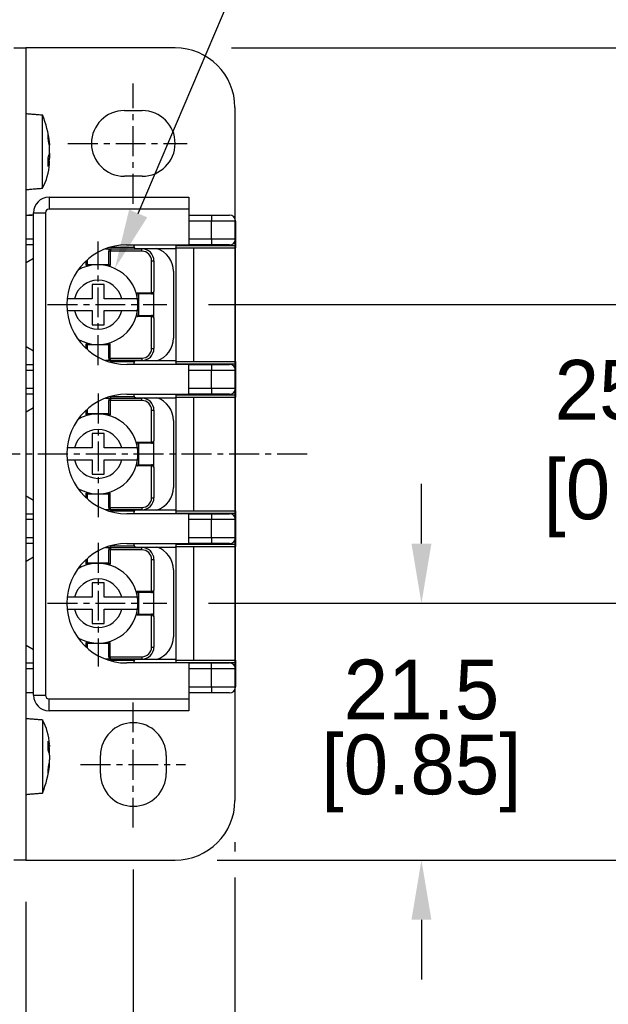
# Model space of a CAD drawing. Header units: inches. Extents: x 0 to 559, y 0 to 432.
# Tile 6 of 8: x 452 to 501, y 306 to 388. Entities that reach past the tile are written whole.
import ezdxf
from ezdxf import colors
from ezdxf.entities.mleader import LeaderData, LeaderLine
from ezdxf.math import Vec2, Vec3

# ---------------------------------------------------------------- set-up
doc = ezdxf.new("R2010")
doc.units = ezdxf.units.IN
doc.header["$LTSCALE"] = 10
doc.header["$MEASUREMENT"] = 0
doc.linetypes.add('CENTER', pattern=[0.4, 0.25, -0.05, 0.05, -0.05])
doc.layers.add('CENTER', color=40, linetype='CENTER')
doc.layers.add('DIMENSIONS', color=140, linetype='Continuous')
doc.dimstyles.get("Standard").update_dxf_attribs({"dimtxt": 5, "dimasz": 5, "dimexe": 2.5, "dimexo": 3.5, "dimgap": 1, "dimtad": 0, "dimtih": 1, "dimtoh": 1, "dimdec": 1, "dimzin": 0, "dimdsep": 46, "dimtxsty": 'Standard', "dimcen": 0, "dimadec": 0, "dimazin": 0, "dimtfac": 1, "dimtdec": 1, "dimtofl": 0, "dimtmove": 0, "dimatfit": 3, "dimfxl": 0, "dimtolj": 1, "dimtzin": 0, "dimarcsym": 0})

# ---------------------------------------------------------------- blocks, each defined once
blk = doc.blocks.new('*D56')
at = {"layer": 'DEFPOINTS', "color": 0}
for p in [(267.029, 318.046), (452.029, 318.046), (452.029, 298.439)]:
    blk.add_point(p, dxfattribs=at)
at = {"layer": 'DIMENSIONS', "color": 0, "lineweight": -2}
for p, q in [((267.029, 314.546), (267.029, 295.939)), ((452.029, 314.546), (452.029, 295.939)), ((272.029, 298.439), (347.695, 298.439)), ((447.029, 298.439), (371.362, 298.439))]:
    blk.add_line(p, q, dxfattribs=at)
at = {"layer": 'DIMENSIONS', "color": 0}
for points in [[(272.029, 299.272), (272.029, 297.606), (267.029, 298.439)], [(447.029, 299.272), (447.029, 297.606), (452.029, 298.439)]]:
    blk.add_solid(points, dxfattribs=at)
at = {"layer": 'DIMENSIONS', "color": 0, "char_height": 5, "attachment_point": 5}
for s, insert in [('\\A1;185.0', (359.529, 301.939)), ('\\A1;[7.28]', (359.529, 294.939))]:
    blk.add_mtext(s, dxfattribs=dict(at, insert=insert))
blk = doc.blocks.new('*D57')
at = {"layer": 'DEFPOINTS', "color": 0}
for p in [(258.029, 320.989), (461.029, 320.766), (461.029, 280.951)]:
    blk.add_point(p, dxfattribs=at)
at = {"layer": 'DIMENSIONS', "color": 0, "lineweight": -2}
for p, q in [((258.029, 317.489), (258.029, 278.451)), ((461.029, 317.266), (461.029, 278.451)), ((263.029, 280.951), (347.695, 280.951)), ((456.029, 280.951), (371.362, 280.951))]:
    blk.add_line(p, q, dxfattribs=at)
at = {"layer": 'DIMENSIONS', "color": 0}
for points in [[(263.029, 281.784), (263.029, 280.117), (258.029, 280.951)], [(456.029, 281.784), (456.029, 280.117), (461.029, 280.951)]]:
    blk.add_solid(points, dxfattribs=at)
at = {"layer": 'DIMENSIONS', "color": 0, "char_height": 5, "attachment_point": 5}
for s, insert in [('\\A1;203.0', (359.529, 284.451)), ('\\A1;[7.99]', (359.529, 277.451))]:
    blk.add_mtext(s, dxfattribs=dict(at, insert=insert))
blk = doc.blocks.new('*D58')
at = {"layer": 'DEFPOINTS', "color": 0}
for p in [(249.529, 323.046), (469.529, 323.046), (469.529, 263.663)]:
    blk.add_point(p, dxfattribs=at)
at = {"layer": 'DIMENSIONS', "color": 0, "lineweight": -2}
for p, q in [((249.529, 319.546), (249.529, 261.163)), ((469.529, 319.546), (469.529, 318.756)), ((469.529, 316.584), (469.529, 261.163)), ((254.529, 263.663), (347.695, 263.663)), ((464.529, 263.663), (371.362, 263.663))]:
    blk.add_line(p, q, dxfattribs=at)
at = {"layer": 'DIMENSIONS', "color": 0}
for points in [[(254.529, 264.497), (254.529, 262.83), (249.529, 263.663)], [(464.529, 264.497), (464.529, 262.83), (469.529, 263.663)]]:
    blk.add_solid(points, dxfattribs=at)
at = {"layer": 'DIMENSIONS', "color": 0, "char_height": 5, "attachment_point": 5}
for s, insert in [('\\A1;220.0', (359.529, 267.163)), ('\\A1;[8.66]', (359.529, 260.163))]:
    blk.add_mtext(s, dxfattribs=dict(at, insert=insert))
blk = doc.blocks.new('*D59')
at = {"layer": 'DEFPOINTS', "color": 0}
for p in [(463.828, 339.546), (464.529, 318.046), (485.129, 318.046)]:
    blk.add_point(p, dxfattribs=at)
at = {"layer": 'DIMENSIONS', "color": 0, "lineweight": -2}
for p, q in [((485.129, 344.546), (485.129, 349.546)), ((467.328, 339.546), (487.629, 339.546)), ((468.029, 318.046), (487.629, 318.046)), ((485.129, 313.046), (485.129, 308.046))]:
    blk.add_line(p, q, dxfattribs=at)
at = {"layer": 'DIMENSIONS', "color": 0}
for points in [[(484.295, 344.546), (485.962, 344.546), (485.129, 339.546)], [(484.295, 313.046), (485.962, 313.046), (485.129, 318.046)]]:
    blk.add_solid(points, dxfattribs=at)
at = {"layer": 'DIMENSIONS', "color": 0, "char_height": 5, "attachment_point": 5}
for s, insert in [('\\A1;21.5', (485.129, 332.296)), ('\\A1;[0.85]', (485.129, 325.296))]:
    blk.add_mtext(s, dxfattribs=dict(at, insert=insert))
blk = doc.blocks.new('*D60')
at = {"layer": 'DEFPOINTS', "color": 0}
for p in [(463.828, 364.546), (502.773, 364.546), (463.828, 339.546)]:
    blk.add_point(p, dxfattribs=at)
at = {"layer": 'DIMENSIONS', "color": 0, "lineweight": -2}
for p, q in [((502.773, 369.546), (502.773, 374.546)), ((467.328, 364.546), (505.273, 364.546)), ((467.328, 339.546), (505.273, 339.546)), ((502.773, 334.546), (502.773, 329.546))]:
    blk.add_line(p, q, dxfattribs=at)
at = {"layer": 'DIMENSIONS', "color": 0}
for points in [[(501.94, 369.546), (503.607, 369.546), (502.773, 364.546)], [(501.94, 334.546), (503.607, 334.546), (502.773, 339.546)]]:
    blk.add_solid(points, dxfattribs=at)
at = {"layer": 'DIMENSIONS', "color": 0, "insert": (502.773, 352.495), "char_height": 5, "attachment_point": 5}
blk.add_mtext('\\A1;25.0\\P [0.98]', dxfattribs=at)
blk = doc.blocks.new('*D61')
at = {"layer": 'DEFPOINTS', "color": 0}
for p in [(465.729, 386.046), (465.729, 318.046), (532.807, 318.046)]:
    blk.add_point(p, dxfattribs=at)
at = {"layer": 'DIMENSIONS', "color": 0, "lineweight": -2}
for p, q in [((469.229, 386.046), (535.307, 386.046)), ((532.807, 381.046), (532.807, 359.046)), ((532.807, 323.046), (532.807, 345.046)), ((469.229, 318.046), (535.307, 318.046))]:
    blk.add_line(p, q, dxfattribs=at)
at = {"layer": 'DIMENSIONS', "color": 0}
for points in [[(531.974, 381.046), (533.64, 381.046), (532.807, 386.046)], [(531.974, 323.046), (533.64, 323.046), (532.807, 318.046)]]:
    blk.add_solid(points, dxfattribs=at)
at = {"layer": 'DIMENSIONS', "color": 0, "char_height": 5, "attachment_point": 5}
for s, insert in [('\\A1;68.0', (532.807, 355.546)), ('\\A1;[2.68]', (532.807, 348.546))]:
    blk.add_mtext(s, dxfattribs=dict(at, insert=insert))

msp = doc.modelspace()

# ---------------------------------------------------------------- linework, layer by layer
for p, q in [((451.029, 386.046), (452.029, 386.046)), ((464.529, 386.046), (452.029, 386.046)), ((452.029, 386.046), (452.029, 318.046)), ((469.529, 381.046), (469.529, 323.046)), ((453.429, 374.297), (453.429, 380.431)), ((460.279, 380.796), (461.779, 380.796)), ((454.03, 378.026), (454.03, 377.912)), ((454.03, 377.276), (454.03, 377.642)), ((454.021, 377.23), (454.03, 377.183)), ((454.03, 377.183), (454.03, 376.818)), ((454.03, 376.434), (454.03, 376.547)), ((461.779, 375.296), (460.279, 375.296)), ((453.979, 373.546), (453.979, 372.546)), ((453.979, 373.546), (465.679, 373.546)), ((465.679, 373.546), (465.679, 372.546)), ((452.679, 372.046), (452.493, 372.046)), ((452.679, 331.846), (452.679, 372.246)), ((452.679, 372.246), (453.679, 372.246)), ((453.679, 372.246), (453.679, 331.846)), ((465.679, 372.546), (453.979, 372.546)), ((465.679, 372.546), (465.679, 369.546)), ((465.679, 372.046), (467.579, 372.046)), ((467.579, 372.046), (467.579, 371.546)), ((467.579, 372.046), (469.079, 372.046)), ((467.579, 371.546), (465.679, 371.546)), ((467.579, 370.046), (467.579, 371.546)), ((469.579, 371.546), (467.579, 371.546)), ((469.579, 371.546), (469.579, 370.046)), ((452.079, 370.046), (452.679, 370.046)), ((452.679, 369.546), (452.079, 369.546)), ((459.079, 369.346), (461.105, 369.346)), ((460.479, 369.546), (465.679, 369.546)), ((461.079, 369.546), (461.079, 369.446)), ((464.579, 369.546), (464.579, 369.496)), ((464.579, 369.496), (464.579, 369.296)), ((464.579, 369.496), (469.579, 369.496)), ((465.679, 370.046), (467.579, 370.046)), ((467.579, 369.546), (465.679, 369.546)), ((467.579, 370.046), (469.579, 370.046)), ((467.579, 370.046), (467.579, 369.546)), ((469.079, 369.546), (467.579, 369.546)), ((469.579, 370.046), (469.579, 369.496)), ((469.579, 369.496), (469.579, 369.296)), ((458.705, 369.221), (459.18, 369.221)), ((458.98, 367.922), (458.98, 369.021)), ((459.08, 369.021), (458.98, 369.021)), ((459.08, 369.021), (459.08, 367.822)), ((461.754, 369.021), (459.08, 369.021)), ((459.18, 369.221), (461.754, 369.221)), ((461.279, 369.246), (464.579, 369.246)), ((461.754, 369.021), (461.754, 369.221)), ((464.579, 369.296), (469.579, 369.296)), ((464.579, 369.246), (464.579, 369.296)), ((464.579, 369.246), (464.579, 359.846)), ((466.079, 359.796), (466.079, 369.296)), ((469.579, 359.796), (469.579, 369.296)), ((452.679, 368.406), (452.079, 368.046)), ((457.08, 367.822), (457.08, 368.213)), ((457.428, 367.822), (457.08, 367.822)), ((457.18, 368.303), (457.18, 367.922)), ((457.18, 367.922), (458.98, 367.922)), ((459.08, 367.822), (458.729, 367.822)), ((462.554, 365.546), (462.554, 368.221)), ((462.554, 368.221), (462.754, 368.221)), ((462.754, 368.221), (462.754, 365.646)), ((464.379, 367.346), (464.379, 361.746)), ((458.579, 366.246), (457.579, 366.246)), ((457.579, 366.246), (457.579, 365.046)), ((458.579, 365.046), (458.579, 366.246)), ((461.354, 365.546), (462.554, 365.546)), ((461.354, 365.202), (461.354, 365.546)), ((461.454, 365.446), (461.454, 363.646)), ((462.554, 365.446), (461.454, 365.446)), ((462.554, 365.446), (462.554, 365.546)), ((462.754, 363.446), (462.754, 365.646)), ((457.579, 365.046), (456.101, 365.046)), ((460.056, 365.046), (458.579, 365.046)), ((456.101, 364.046), (457.579, 364.046)), ((457.579, 364.046), (457.579, 362.846)), ((458.579, 362.846), (458.579, 364.046)), ((458.579, 364.046), (460.056, 364.046)), ((461.354, 363.546), (461.354, 363.89)), ((462.554, 363.546), (461.354, 363.546)), ((461.454, 363.646), (462.554, 363.646)), ((462.554, 363.546), (462.554, 363.646)), ((462.554, 360.871), (462.554, 363.546)), ((457.579, 362.846), (458.579, 362.846)), ((462.754, 363.446), (462.754, 360.871)), ((457.078, 361.272), (457.418, 361.272)), ((457.078, 360.881), (457.078, 361.272)), ((457.178, 361.172), (457.178, 360.791)), ((458.978, 361.172), (457.178, 361.172)), ((458.739, 361.272), (459.078, 361.272)), ((458.978, 360.071), (458.978, 361.172)), ((459.078, 361.272), (459.078, 360.071)), ((452.079, 361.046), (452.679, 360.686)), ((462.554, 360.871), (462.754, 360.871)), ((452.079, 359.546), (452.679, 359.546)), ((459.178, 359.871), (458.705, 359.871)), ((458.978, 360.071), (459.078, 360.071)), ((459.078, 360.071), (461.754, 360.071)), ((461.105, 359.746), (459.079, 359.746)), ((461.754, 359.871), (459.178, 359.871)), ((465.679, 359.546), (460.479, 359.546)), ((461.079, 359.646), (461.079, 359.546)), ((464.579, 359.846), (461.279, 359.846)), ((461.754, 360.071), (461.754, 359.871)), ((464.579, 359.796), (464.579, 359.846)), ((464.579, 359.796), (464.579, 359.596)), ((464.579, 359.796), (469.579, 359.796)), ((464.579, 359.596), (469.579, 359.596)), ((464.579, 359.596), (464.579, 359.546)), ((465.679, 357.046), (465.679, 359.546)), ((465.679, 359.546), (467.579, 359.546)), ((467.579, 359.546), (467.579, 359.046)), ((467.579, 359.546), (469.079, 359.546)), ((469.579, 359.796), (469.579, 359.596)), ((469.579, 359.596), (469.579, 359.046)), ((452.679, 359.046), (452.079, 359.046)), ((467.579, 359.046), (465.679, 359.046)), ((467.579, 357.546), (467.579, 359.046)), ((469.579, 359.046), (467.579, 359.046)), ((469.579, 359.046), (469.579, 357.546)), ((452.079, 357.546), (452.679, 357.546)), ((452.679, 357.046), (452.079, 357.046)), ((460.479, 357.046), (465.679, 357.046)), ((461.079, 357.046), (461.079, 356.946)), ((464.579, 357.046), (464.579, 356.996)), ((464.579, 356.996), (464.579, 356.796)), ((464.579, 356.996), (469.579, 356.996)), ((465.679, 357.546), (467.579, 357.546)), ((467.579, 357.046), (465.679, 357.046)), ((467.579, 357.546), (469.579, 357.546)), ((467.579, 357.546), (467.579, 357.046)), ((469.079, 357.046), (467.579, 357.046)), ((469.579, 357.546), (469.579, 356.996)), ((469.579, 356.996), (469.579, 356.796)), ((458.705, 356.721), (459.18, 356.721)), ((458.98, 355.422), (458.98, 356.521)), ((459.08, 356.521), (458.98, 356.521)), ((459.079, 356.846), (461.105, 356.846)), ((459.08, 356.521), (459.08, 355.322)), ((461.754, 356.521), (459.08, 356.521)), ((459.18, 356.721), (461.754, 356.721)), ((461.279, 356.746), (464.579, 356.746)), ((461.754, 356.521), (461.754, 356.721)), ((464.579, 356.796), (469.579, 356.796)), ((464.579, 356.746), (464.579, 356.796)), ((464.579, 356.746), (464.579, 347.346)), ((466.079, 347.296), (466.079, 356.796)), ((469.579, 347.296), (469.579, 356.796)), ((452.679, 355.906), (452.079, 355.546)), ((457.08, 355.322), (457.08, 355.713)), ((457.428, 355.322), (457.08, 355.322)), ((457.18, 355.803), (457.18, 355.422)), ((457.18, 355.422), (458.98, 355.422)), ((459.08, 355.322), (458.729, 355.322)), ((462.554, 353.046), (462.554, 355.721)), ((462.554, 355.721), (462.754, 355.721)), ((462.754, 355.721), (462.754, 353.146)), ((464.379, 354.846), (464.379, 349.246)), ((458.579, 353.746), (457.579, 353.746)), ((457.579, 353.746), (457.579, 352.546)), ((458.579, 352.546), (458.579, 353.746)), ((461.354, 353.046), (462.554, 353.046)), ((461.354, 352.702), (461.354, 353.046)), ((461.454, 352.946), (461.454, 351.146)), ((462.554, 352.946), (461.454, 352.946)), ((462.554, 352.946), (462.554, 353.046)), ((462.754, 350.946), (462.754, 353.146)), ((457.579, 352.546), (456.101, 352.546)), ((460.056, 352.546), (458.579, 352.546)), ((456.101, 351.546), (457.579, 351.546)), ((457.579, 351.546), (457.579, 350.346)), ((458.579, 350.346), (458.579, 351.546)), ((458.579, 351.546), (460.056, 351.546)), ((461.354, 351.046), (461.354, 351.39)), ((457.579, 350.346), (458.579, 350.346)), ((462.554, 351.046), (461.354, 351.046)), ((461.454, 351.146), (462.554, 351.146)), ((462.554, 351.046), (462.554, 351.146)), ((462.554, 348.371), (462.554, 351.046)), ((462.754, 350.946), (462.754, 348.371)), ((457.078, 348.772), (457.418, 348.772)), ((457.078, 348.381), (457.078, 348.772)), ((458.739, 348.772), (459.078, 348.772)), ((459.078, 348.772), (459.078, 347.571)), ((452.079, 348.546), (452.679, 348.186)), ((458.978, 348.672), (457.178, 348.672)), ((457.178, 348.672), (457.178, 348.291)), ((458.978, 347.571), (458.978, 348.672)), ((462.554, 348.371), (462.754, 348.371)), ((452.079, 347.046), (452.679, 347.046)), ((459.178, 347.371), (458.705, 347.371)), ((458.978, 347.571), (459.078, 347.571)), ((459.078, 347.571), (461.754, 347.571)), ((461.105, 347.246), (459.079, 347.246)), ((461.754, 347.371), (459.178, 347.371)), ((465.679, 347.046), (460.479, 347.046)), ((461.079, 347.146), (461.079, 347.046)), ((464.579, 347.346), (461.279, 347.346)), ((461.754, 347.571), (461.754, 347.371)), ((464.579, 347.296), (464.579, 347.346)), ((464.579, 347.296), (469.579, 347.296)), ((464.579, 347.296), (464.579, 347.096)), ((464.579, 347.096), (469.579, 347.096)), ((464.579, 347.096), (464.579, 347.046)), ((465.679, 344.546), (465.679, 347.046)), ((465.679, 347.046), (467.579, 347.046)), ((467.579, 347.046), (467.579, 346.546)), ((467.579, 347.046), (469.079, 347.046)), ((469.579, 347.296), (469.579, 347.096)), ((469.579, 347.096), (469.579, 346.546)), ((452.679, 346.546), (452.079, 346.546)), ((467.579, 346.546), (465.679, 346.546)), ((467.579, 345.046), (467.579, 346.546)), ((469.579, 346.546), (467.579, 346.546)), ((469.579, 346.546), (469.579, 345.046)), ((452.079, 345.046), (452.679, 345.046)), ((465.679, 345.046), (467.579, 345.046)), ((467.579, 345.046), (467.579, 344.546)), ((467.579, 345.046), (469.579, 345.046)), ((469.579, 345.046), (469.579, 344.496)), ((452.679, 344.546), (452.079, 344.546)), ((458.705, 344.221), (459.18, 344.221)), ((458.98, 342.922), (458.98, 344.021)), ((459.08, 344.021), (458.98, 344.021)), ((459.079, 344.346), (461.105, 344.346)), ((459.08, 344.021), (459.08, 342.822)), ((461.754, 344.021), (459.08, 344.021)), ((459.18, 344.221), (461.754, 344.221)), ((460.479, 344.546), (465.679, 344.546)), ((461.079, 344.546), (461.079, 344.446)), ((461.279, 344.246), (464.579, 344.246)), ((461.754, 344.021), (461.754, 344.221)), ((464.579, 344.546), (464.579, 344.496)), ((464.579, 344.496), (469.579, 344.496)), ((464.579, 344.496), (464.579, 344.296)), ((464.579, 344.296), (469.579, 344.296)), ((464.579, 344.246), (464.579, 344.296)), ((464.579, 344.246), (464.579, 334.846)), ((467.579, 344.546), (465.679, 344.546)), ((466.079, 334.796), (466.079, 344.296)), ((469.079, 344.546), (467.579, 344.546)), ((469.579, 344.496), (469.579, 344.296)), ((469.579, 334.796), (469.579, 344.296)), ((452.679, 343.406), (452.079, 343.046)), ((457.08, 342.822), (457.08, 343.213)), ((457.18, 343.303), (457.18, 342.922)), ((462.554, 340.546), (462.554, 343.221)), ((462.554, 343.221), (462.754, 343.221)), ((462.754, 343.221), (462.754, 340.646)), ((457.428, 342.822), (457.08, 342.822)), ((457.18, 342.922), (458.98, 342.922)), ((459.08, 342.822), (458.729, 342.822)), ((464.379, 342.346), (464.379, 336.746)), ((458.579, 341.246), (457.579, 341.246)), ((457.579, 341.246), (457.579, 340.046)), ((458.579, 340.046), (458.579, 341.246)), ((461.354, 340.546), (462.554, 340.546)), ((461.354, 340.202), (461.354, 340.546)), ((462.554, 340.446), (462.554, 340.546)), ((462.754, 338.446), (462.754, 340.646)), ((457.579, 340.046), (456.101, 340.046)), ((460.056, 340.046), (458.579, 340.046)), ((461.454, 340.446), (461.454, 338.646)), ((462.554, 340.446), (461.454, 340.446)), ((456.101, 339.046), (457.579, 339.046)), ((457.579, 339.046), (457.579, 337.846)), ((458.579, 337.846), (458.579, 339.046)), ((458.579, 339.046), (460.056, 339.046)), ((461.354, 338.546), (461.354, 338.89)), ((462.554, 338.546), (461.354, 338.546)), ((461.454, 338.646), (462.554, 338.646)), ((462.554, 338.546), (462.554, 338.646)), ((462.554, 335.871), (462.554, 338.546)), ((462.754, 338.446), (462.754, 335.871)), ((457.579, 337.846), (458.579, 337.846)), ((452.079, 336.046), (452.679, 335.686)), ((457.078, 336.272), (457.418, 336.272)), ((457.078, 335.881), (457.078, 336.272)), ((457.178, 336.172), (457.178, 335.791)), ((458.978, 336.172), (457.178, 336.172)), ((458.739, 336.272), (459.078, 336.272)), ((458.978, 335.071), (458.978, 336.172)), ((459.078, 336.272), (459.078, 335.071)), ((462.554, 335.871), (462.754, 335.871)), ((459.178, 334.871), (458.705, 334.871)), ((458.978, 335.071), (459.078, 335.071)), ((459.078, 335.071), (461.754, 335.071)), ((461.105, 334.746), (459.079, 334.746)), ((461.754, 334.871), (459.178, 334.871)), ((464.579, 334.846), (461.279, 334.846)), ((461.754, 335.071), (461.754, 334.871)), ((464.579, 334.796), (464.579, 334.846)), ((464.579, 334.796), (464.579, 334.596)), ((464.579, 334.796), (469.579, 334.796)), ((469.579, 334.796), (469.579, 334.596)), ((452.079, 334.546), (452.679, 334.546)), ((452.679, 334.046), (452.079, 334.046)), ((465.679, 334.546), (460.479, 334.546)), ((461.079, 334.646), (461.079, 334.546)), ((464.579, 334.596), (469.579, 334.596)), ((464.579, 334.596), (464.579, 334.546)), ((465.679, 334.546), (465.679, 331.546)), ((465.679, 334.546), (467.579, 334.546)), ((467.579, 334.046), (465.679, 334.046)), ((467.579, 334.046), (467.579, 334.546)), ((467.579, 334.546), (469.079, 334.546)), ((467.579, 332.546), (467.579, 334.046)), ((469.579, 334.046), (467.579, 334.046)), ((469.579, 334.596), (469.579, 334.046)), ((469.579, 334.046), (469.579, 332.546)), ((465.679, 332.546), (467.579, 332.546)), ((467.579, 332.546), (469.579, 332.546)), ((467.579, 332.546), (467.579, 332.046)), ((452.679, 332.046), (452.079, 332.046)), ((452.679, 331.846), (453.679, 331.846)), ((453.979, 330.546), (453.979, 331.546)), ((453.979, 331.546), (465.679, 331.546)), ((467.579, 332.046), (465.679, 332.046)), ((465.679, 331.546), (465.679, 330.546)), ((469.079, 332.046), (467.579, 332.046)), ((453.429, 329.795), (453.429, 323.661)), ((465.679, 330.546), (453.979, 330.546)), ((454.03, 327.658), (454.03, 327.545)), ((454.03, 326.909), (454.03, 327.274)), ((454.021, 326.862), (454.03, 326.909)), ((454.03, 326.816), (454.03, 326.45)), ((458.279, 325.296), (458.279, 326.796)), ((463.779, 326.796), (463.779, 325.296)), ((454.03, 326.066), (454.03, 326.18)), ((452.029, 318.046), (451.029, 318.046)), ((452.029, 318.046), (464.529, 318.046))]:
    msp.add_line(p, q)
at = {"flags": 128}
for points in [[(457.08, 367.822), (457.099, 367.841), (457.118, 367.86), (457.135, 367.878), (457.15, 367.893), (457.163, 367.905), (457.172, 367.914), (457.178, 367.92), (457.18, 367.922)], [(459.08, 367.822), (459.06, 367.841), (459.041, 367.86), (459.024, 367.878), (459.009, 367.893), (458.996, 367.905), (458.987, 367.914), (458.981, 367.92), (458.98, 367.922)], [(461.354, 365.546), (461.371, 365.529), (461.388, 365.512), (461.404, 365.496), (461.418, 365.482), (461.43, 365.469), (461.44, 365.459), (461.447, 365.452), (461.452, 365.448), (461.454, 365.446)], [(461.354, 363.546), (461.373, 363.565), (461.392, 363.584), (461.409, 363.602), (461.424, 363.617), (461.437, 363.629), (461.446, 363.638), (461.452, 363.644), (461.454, 363.646)], [(457.078, 361.272), (457.097, 361.252), (457.116, 361.234), (457.133, 361.216), (457.148, 361.201), (457.161, 361.189), (457.17, 361.18), (457.176, 361.174), (457.178, 361.172)], [(459.078, 361.272), (459.058, 361.252), (459.039, 361.234), (459.022, 361.216), (459.007, 361.201), (458.994, 361.189), (458.985, 361.18), (458.979, 361.174), (458.978, 361.172)], [(457.08, 355.322), (457.099, 355.341), (457.118, 355.36), (457.135, 355.378), (457.15, 355.393), (457.163, 355.405), (457.172, 355.414), (457.178, 355.42), (457.18, 355.422)], [(459.08, 355.322), (459.06, 355.341), (459.041, 355.36), (459.024, 355.378), (459.009, 355.393), (458.996, 355.405), (458.987, 355.414), (458.981, 355.42), (458.98, 355.422)], [(461.354, 353.046), (461.371, 353.029), (461.388, 353.012), (461.404, 352.996), (461.418, 352.982), (461.43, 352.969), (461.44, 352.959), (461.447, 352.952), (461.452, 352.948), (461.454, 352.946)], [(461.354, 351.046), (461.373, 351.065), (461.392, 351.084), (461.409, 351.102), (461.424, 351.117), (461.437, 351.129), (461.446, 351.138), (461.452, 351.144), (461.454, 351.146)], [(457.078, 348.772), (457.097, 348.752), (457.116, 348.734), (457.133, 348.716), (457.148, 348.701), (457.161, 348.689), (457.17, 348.68), (457.176, 348.674), (457.178, 348.672)], [(459.078, 348.772), (459.058, 348.752), (459.039, 348.734), (459.022, 348.716), (459.007, 348.701), (458.994, 348.689), (458.985, 348.68), (458.979, 348.674), (458.978, 348.672)], [(457.08, 342.822), (457.099, 342.841), (457.118, 342.86), (457.135, 342.878), (457.15, 342.893), (457.163, 342.905), (457.172, 342.914), (457.178, 342.92), (457.18, 342.922)], [(459.08, 342.822), (459.06, 342.841), (459.041, 342.86), (459.024, 342.878), (459.009, 342.893), (458.996, 342.905), (458.987, 342.914), (458.981, 342.92), (458.98, 342.922)], [(461.354, 340.546), (461.371, 340.529), (461.388, 340.512), (461.404, 340.496), (461.418, 340.482), (461.43, 340.469), (461.44, 340.459), (461.447, 340.452), (461.452, 340.448), (461.454, 340.446)], [(461.354, 338.546), (461.373, 338.565), (461.392, 338.584), (461.409, 338.602), (461.424, 338.617), (461.437, 338.629), (461.446, 338.638), (461.452, 338.644), (461.454, 338.646)], [(457.078, 336.272), (457.097, 336.252), (457.116, 336.234), (457.133, 336.216), (457.148, 336.201), (457.161, 336.189), (457.17, 336.18), (457.176, 336.174), (457.178, 336.172)], [(459.078, 336.272), (459.058, 336.252), (459.039, 336.234), (459.022, 336.216), (459.007, 336.201), (458.994, 336.189), (458.985, 336.18), (458.979, 336.174), (458.978, 336.172)]]:
    msp.add_lwpolyline(points, dxfattribs=at)
for centre, radius, start, end in [((464.529, 381.046), 5, 0, 90), ((445.74, 377.23), 8.329, 6.09557, 22.60806), ((460.279, 378.046), 2.75, 90, 270), ((461.779, 378.046), 2.75, 270, 90), ((451.953, 378.676), 1.952, 354.35825, 5.64175), ((447.492, 377.416), 6.566, 5.32282, 12.76726), ((447.492, 377.033), 6.566, 5.32282, 12.76726), ((452.058, 377.631), 2.004, 336.54091, 349.81176), ((446.874, 376.468), 7.032, 357.02823, 2.97177), ((447.517, 377.424), 6.541, 352.30029, 354.68327), ((449.144, 376.647), 4.887, 331.25332, 356.45431), ((452.058, 376.902), 2.004, 336.54117, 349.8115), ((453.979, 372.246), 1.3, 90, 180), ((452.493, 370.546), 1.5, 90, 106.0301), ((453.979, 372.246), 0.3, 90, 180), ((469.079, 371.546), 0.5, 0, 90), ((460.479, 364.546), 5, 90, 270), ((461.279, 369.446), 0.2, 180, 270), ((469.079, 370.046), 0.5, 270, 0), ((459.18, 369.021), 0.2, 90, 180), ((461.754, 368.221), 1, 0, 90), ((461.754, 368.221), 0.8, 0, 90), ((462.379, 367.346), 2, 0, 71.80513), ((458.079, 364.546), 3.34, 8.60958, 120.28267), ((458.079, 364.546), 2.04, 14.18763, 165.81237), ((462.554, 365.646), 0.2, 270, 0), ((458.079, 364.546), 3.34, 351.39042, 8.60958), ((458.079, 364.546), 2.04, 194.18763, 345.81237), ((458.079, 364.546), 3.34, 239.71733, 351.39042), ((462.554, 363.446), 0.2, 0, 90), ((462.379, 361.746), 2, 288.19487, 0), ((461.754, 360.871), 0.8, 270, 0), ((461.754, 360.871), 1, 270, 0), ((459.178, 360.071), 0.2, 180, 270), ((461.279, 359.646), 0.2, 90, 180), ((469.079, 359.046), 0.5, 0, 90), ((460.479, 352.046), 5, 90, 270), ((461.279, 356.946), 0.2, 180, 270), ((469.079, 357.546), 0.5, 270, 0), ((459.18, 356.521), 0.2, 90, 180), ((461.754, 355.721), 1, 0, 90), ((461.754, 355.721), 0.8, 0, 90), ((462.379, 354.846), 2, 0, 71.80513), ((458.079, 352.046), 3.34, 8.60958, 120.28267), ((458.079, 352.046), 2.04, 14.18763, 165.81237), ((462.554, 353.146), 0.2, 270, 0), ((458.079, 352.046), 3.34, 351.39042, 8.60958), ((458.079, 352.046), 2.04, 194.18763, 345.81237), ((458.079, 352.046), 3.34, 239.71733, 351.39042), ((462.554, 350.946), 0.2, 0, 90), ((462.379, 349.246), 2, 288.19487, 0), ((461.754, 348.371), 0.8, 270, 0), ((461.754, 348.371), 1, 270, 0), ((459.178, 347.571), 0.2, 180, 270), ((461.279, 347.146), 0.2, 90, 180), ((469.079, 346.546), 0.5, 0, 90), ((469.079, 345.046), 0.5, 270, 0), ((460.479, 339.546), 5, 90, 270), ((459.18, 344.021), 0.2, 90, 180), ((461.279, 344.446), 0.2, 180, 270), ((461.754, 343.221), 1, 0, 90), ((461.754, 343.221), 0.8, 0, 90), ((462.379, 342.346), 2, 0, 71.80513), ((458.079, 339.546), 3.34, 8.60958, 120.28267), ((458.079, 339.546), 2.04, 14.18763, 165.81237), ((462.554, 340.646), 0.2, 270, 0), ((458.079, 339.546), 3.34, 351.39042, 8.60958), ((458.079, 339.546), 2.04, 194.18763, 345.81237), ((458.079, 339.546), 3.34, 239.71733, 351.39042), ((462.554, 338.446), 0.2, 0, 90), ((462.379, 336.746), 2, 288.19487, 0), ((461.754, 335.871), 0.8, 270, 0), ((461.754, 335.871), 1, 270, 0), ((459.178, 335.071), 0.2, 180, 270), ((461.279, 334.646), 0.2, 90, 180), ((469.079, 334.046), 0.5, 0, 90), ((469.079, 332.546), 0.5, 270, 0), ((453.979, 331.846), 1.3, 180, 270), ((453.979, 331.846), 0.3, 180, 270), ((449.144, 327.444), 4.887, 3.54569, 28.74668), ((461.029, 326.796), 2.75, 0, 180), ((452.058, 327.19), 2.004, 10.1885, 23.45883), ((446.874, 327.624), 7.032, 357.02823, 2.97177), ((447.517, 326.668), 6.541, 5.31673, 7.69971), ((452.058, 326.461), 2.004, 10.18824, 23.45909), ((447.492, 327.059), 6.566, 347.23274, 354.67718), ((445.74, 326.862), 8.329, 337.39194, 353.90443), ((447.492, 326.676), 6.566, 347.23274, 354.67718), ((451.953, 325.416), 1.952, 354.35825, 5.64175), ((461.029, 325.296), 2.75, 180, 0), ((464.529, 323.046), 5, 270, 360)]:
    msp.add_arc(centre, radius, start, end)
for centre, major_axis, start_param, end_param in [((459.18, 369.021), (0, -0.2), 3.141593, 4.712389), ((462.554, 365.646), (-0.2, 0), 1.570796, 3.141593), ((462.554, 363.446), (-0.2, 0), 3.141593, 4.712389), ((459.178, 360.071), (0, -0.2), 4.712389, 6.283185), ((459.18, 356.521), (0, -0.2), 3.141593, 4.712389), ((462.554, 353.146), (-0.2, 0), 1.570796, 3.141593), ((462.554, 350.946), (-0.2, 0), 3.141593, 4.712389), ((459.178, 347.571), (0, -0.2), 4.712389, 6.283185), ((459.18, 344.021), (0, -0.2), 3.141593, 4.712389), ((462.554, 340.646), (-0.2, 0), 1.570796, 3.141593), ((462.554, 338.446), (-0.2, 0), 3.141593, 4.712389), ((459.178, 335.071), (0, -0.2), 4.712389, 6.283185)]:
    msp.add_ellipse(centre, major_axis=major_axis, ratio=0.5, start_param=start_param, end_param=end_param)
for points in [[(452.029, 380.55), (453.429, 380.431)], [(453.896, 376.827), (454.03, 376.818)], [(453.896, 376.552), (454.03, 376.547)], [(452.029, 374.179), (453.429, 374.297)], [(452.089, 331.046), (452.079, 331.046)], [(452.029, 329.913), (453.429, 329.795)], [(453.896, 327.54), (454.03, 327.545)], [(453.896, 327.265), (454.03, 327.274)], [(452.029, 323.542), (453.429, 323.661)]]:
    msp.add_open_spline(points, degree=1)
for points, knots in [([(452.079, 372.046), (452.109, 372.046), (452.2, 372.046), (452.31, 372.046), (452.432, 372.046), (452.5, 372.046), (452.533, 372.046)], [0, 0, 0, 0, 0.204887, 0.613034, 0.814403, 1, 1, 1, 1]), ([(456.101, 365.046), (455.919, 365.046), (455.735, 365.046), (455.587, 365.046), (455.585, 365.046)], [0, 0, 0, 0, 0.987598, 1, 1, 1, 1]), ([(461.381, 365.046), (461.367, 365.046), (461.338, 365.046), (461.116, 365.046), (460.788, 365.046), (460.414, 365.046), (460.162, 365.046), (460.056, 365.046)], [0, 0, 0, 0, 0.210537, 0.421049, 0.63232, 0.845831, 1, 1, 1, 1]), ([(455.512, 364.046), (455.601, 364.046), (455.787, 364.046), (455.994, 364.046), (456.101, 364.046)], [0, 0, 0, 0, 0.484575, 1, 1, 1, 1]), ([(460.056, 364.046), (460.231, 364.046), (460.558, 364.046), (460.967, 364.046), (461.246, 364.046), (461.368, 364.046), (461.378, 364.046), (461.381, 364.046)], [0, 0, 0, 0, 0.253086, 0.474961, 0.690629, 0.903056, 1, 1, 1, 1]), ([(456.101, 352.546), (455.919, 352.546), (455.735, 352.546), (455.587, 352.546), (455.585, 352.546)], [0, 0, 0, 0, 0.987598, 1, 1, 1, 1]), ([(461.381, 352.546), (461.367, 352.546), (461.338, 352.546), (461.116, 352.546), (460.788, 352.546), (460.414, 352.546), (460.162, 352.546), (460.056, 352.546)], [0, 0, 0, 0, 0.210537, 0.421049, 0.63232, 0.845831, 1, 1, 1, 1]), ([(455.512, 351.546), (455.601, 351.546), (455.787, 351.546), (455.994, 351.546), (456.101, 351.546)], [0, 0, 0, 0, 0.484575, 1, 1, 1, 1]), ([(460.056, 351.546), (460.231, 351.546), (460.558, 351.546), (460.967, 351.546), (461.246, 351.546), (461.368, 351.546), (461.378, 351.546), (461.381, 351.546)], [0, 0, 0, 0, 0.253086, 0.474961, 0.690629, 0.903056, 1, 1, 1, 1]), ([(456.101, 340.046), (455.919, 340.046), (455.735, 340.046), (455.587, 340.046), (455.585, 340.046)], [0, 0, 0, 0, 0.987598, 1, 1, 1, 1]), ([(461.381, 340.046), (461.367, 340.046), (461.338, 340.046), (461.116, 340.046), (460.788, 340.046), (460.414, 340.046), (460.162, 340.046), (460.056, 340.046)], [0, 0, 0, 0, 0.210537, 0.421049, 0.63232, 0.845831, 1, 1, 1, 1]), ([(455.512, 339.046), (455.601, 339.046), (455.787, 339.046), (455.994, 339.046), (456.101, 339.046)], [0, 0, 0, 0, 0.484575, 1, 1, 1, 1]), ([(460.056, 339.046), (460.231, 339.046), (460.558, 339.046), (460.967, 339.046), (461.246, 339.046), (461.368, 339.046), (461.378, 339.046), (461.381, 339.046)], [0, 0, 0, 0, 0.253086, 0.474961, 0.690629, 0.903056, 1, 1, 1, 1])]:
    msp.add_open_spline(points, degree=3, knots=knots)
at = {"layer": 'CENTER'}
for p, q in [((461.029, 372.989), (461.029, 383.058)), ((455.562, 378.046), (465.533, 378.046)), ((458.079, 359.493), (458.079, 369.829)), ((453.857, 364.546), (463.828, 364.546)), ((458.079, 357.099), (458.079, 346.763)), ((241.058, 352.046), (475.715, 352.046)), ((458.079, 344.599), (458.079, 334.263)), ((453.857, 339.546), (463.828, 339.546)), ((461.029, 320.766), (461.029, 331.228)), ((456.621, 326.046), (465.408, 326.046))]:
    msp.add_line(p, q, dxfattribs=at)

# ---------------------------------------------------------------- dimensions: what is measured, and where the dimension line sits
at = {"layer": 'DIMENSIONS'}
for base, p1, p2, picture, middle in [((532.807, 318.046), (465.729, 386.046), (465.729, 318.046), '*D61', (532.807, 352.046)), ((485.129, 318.046), (463.828, 339.546), (464.529, 318.046), '*D59', (485.129, 328.796))]:
    dim = msp.add_linear_dim(base=base, p1=p1, p2=p2, angle=90, dimstyle='Standard', override={"dimpost": '\\X'}, dxfattribs=at)
    dim.commit()
    dim.dimension.update_dxf_attribs({"geometry": picture, "text_midpoint": middle})
dim = msp.add_linear_dim(base=(502.773, 364.546), p1=(463.828, 339.546), p2=(463.828, 364.546), angle=90, dimstyle='Standard', override={"dimpost": '\\X'}, dxfattribs=at)
dim.commit()
dim.dimension.update_dxf_attribs({"geometry": '*D60', "text_midpoint": (502.773, 352.495), "dimtype": 160})
for base, p1, p2, picture, middle in [((469.529, 263.663), (249.529, 323.046), (469.529, 323.046), '*D58', (359.529, 263.663)), ((461.029, 280.951), (258.029, 320.989), (461.029, 320.766), '*D57', (359.529, 280.951)), ((452.029, 298.439), (267.029, 318.046), (452.029, 318.046), '*D56', (359.529, 298.439))]:
    dim = msp.add_linear_dim(base=base, p1=p1, p2=p2, dimstyle='Standard', override={"dimpost": '\\X'}, dxfattribs=at)
    dim.commit()
    dim.dimension.update_dxf_attribs({"geometry": picture, "text_midpoint": middle})

# ---------------------------------------------------------------- leaders
ml = msp.add_multileader_mtext('Standard', dxfattribs=at)
ml.set_content('3X M4', color=256)
ml.set_leader_properties()
ml.build(insert=Vec2(0, 0))
ml.multileader.update_dxf_attribs({"text_left_attachment_type": 2, "text_right_attachment_type": 2, "dogleg_length": 4, "arrow_head_size": 5})
ctx = ml.context
ctx.base_point, ctx.char_height, ctx.arrow_head_size, ctx.landing_gap_size, ctx.plane_origin = Vec3(477.864, 401.455), 5, 5, 3, Vec3(459.484, 367.576)
ctx.left_attachment, ctx.right_attachment = 2, 2
notes = []
notes.append((ctx, [(0, (1, 1, 0), (473.864, 401.455), (1, 0), 4, [(0, [(459.484, 367.576)], 0, [])])]))
ctx.mtext.insert, ctx.mtext.flow_direction = Vec3(480.864, 403.955), 5
for ctx, leaders in notes:
    for number, flags, end, landing, length, lines in leaders:
        leader = LeaderData()
        leader.index, (leader.has_last_leader_line, leader.has_dogleg_vector, leader.attachment_direction) = number, flags
        leader.last_leader_point, leader.dogleg_vector, leader.dogleg_length = Vec3(end), Vec3(landing), length
        for number, points, colour, breaks in lines:
            line = LeaderLine()
            line.index, line.vertices, line.color, line.breaks = number, Vec3.list(points), colors.encode_raw_color(colour), breaks
            leader.lines.append(line)
        ctx.leaders.append(leader)

doc.saveas('drawing.dxf')
